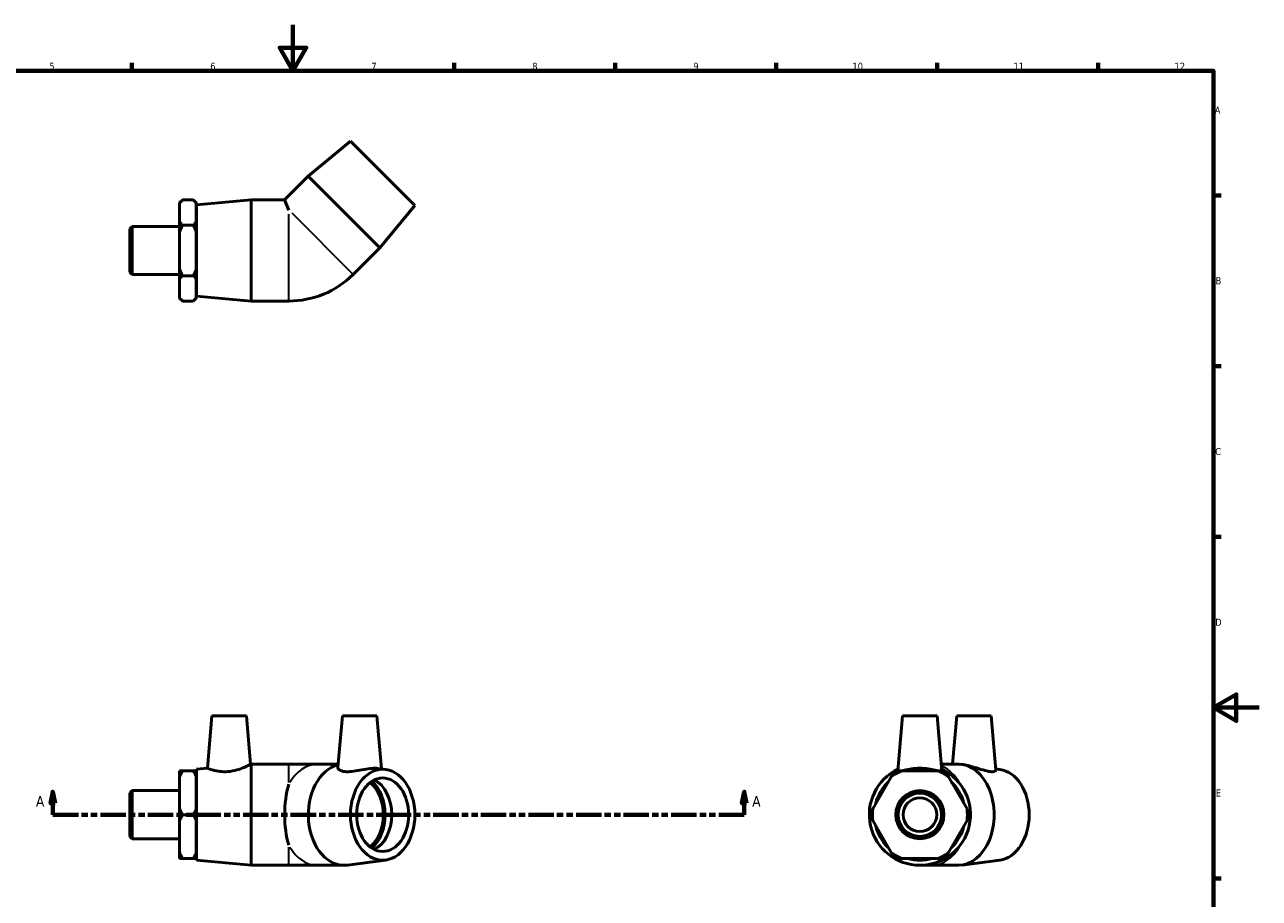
# Model space of a CAD drawing. Header units: millimetres. Extents: x 0 to 897, y -166 to 594.
# Tile 3 of 3: x 304 to 841, y 214 to 594. Entities that reach past the tile are written whole.
import ezdxf

# ---------------------------------------------------------------- set-up
doc = ezdxf.new("R2010")
doc.units = ezdxf.units.MM
doc.linetypes.add('DOUBLE_DASH_CHAIN', pattern=[1.2403, 0.6614, -0.0827, 0.1654, -0.0827, 0.1654, -0.0827])
for name, color, linetype, lineweight in [('Border (ANSI)', 7, 'Continuous', 70), ('Section Line (ANSI)', 7, 'DOUBLE_DASH_CHAIN', 70), ('Visible (ANSI)', 7, 'Continuous', 50), ('Visible Narrow (ANSI)', 7, 'Continuous', 35)]:
    doc.layers.add(name, color=color, linetype=linetype, lineweight=lineweight)
doc.styles.add('Label Text (ANSI)', font='tahoma.ttf')
doc.styles.add('Note Text (ANSI)', font='tahoma.ttf')

# ---------------------------------------------------------------- blocks, each defined once
blk = doc.blocks.new('Borders Default Border')
at = {"layer": 'Border (ANSI)'}
for p, q in [((350.42, 574), (350.42, 577.45)), ((490.58, 574), (490.58, 577.45)), ((560.67, 574), (560.67, 577.45)), ((630.75, 574), (630.75, 577.45)), ((700.83, 574), (700.83, 577.45)), ((770.92, 574), (770.92, 577.45)), ((821, 519.75), (824.45, 519.75)), ((821, 445.5), (824.45, 445.5)), ((821, 371.25), (824.45, 371.25)), ((821, 222.75), (824.45, 222.75))]:
    blk.add_line(p, q, dxfattribs=at)
at = {"layer": 'Border (ANSI)', "flags": 128}
for points in [[(420.5, 594), (420.5, 574), (414.73, 584), (426.27, 584), (420.5, 574)], [(20, 20), (20, 574), (821, 574), (821, 20), (20, 20)], [(841, 297), (821, 297), (831, 302.77), (831, 291.23), (821, 297)]]:
    blk.add_lwpolyline(points, dxfattribs=at)
at = {"layer": 'Border (ANSI)', "color": 230, "true_color": 0xff0080, "attachment_point": 7, "style": 'Note Text (ANSI)'}
for s, insert, char_height in [('5', (314.48, 574.34), 3.05), ('6', (384.49, 574.34), 3.05), ('7', (454.6, 574.4), 3.05), ('8', (524.63, 574.33), 3.05), ('9', (594.7, 574.34), 3.05), ('10', (663.96, 574.34), 3.048), ('11', (734.04, 574.4), 3.048), ('12', (804.13, 574.4), 3.048), ('A', (821.63, 555.35), 3.05), ('B', (821.99, 481.1), 3.05), ('C', (821.8, 406.8), 3.05), ('D', (821.81, 332.6), 3.05), ('E', (822.05, 258.35), 3.05)]:
    blk.add_mtext(s, dxfattribs=dict(at, insert=insert, char_height=char_height))
blk = doc.blocks.new('2dTransSection0')
at = {"layer": 'Section Line (ANSI)', "linetype": 'Continuous'}
for p, q in [((316, 260.43), (315, 255.43)), ((316, 255.43), (316, 260.43)), ((317, 255.43), (316, 260.43)), ((616.85, 260.43), (615.85, 255.43)), ((616.85, 255.43), (616.85, 260.43)), ((617.85, 255.43), (616.85, 260.43)), ((315, 255.43), (317, 255.43)), ((316, 250.43), (316, 255.43)), ((615.85, 255.43), (617.85, 255.43)), ((616.85, 250.43), (616.85, 255.43)), ((316, 250.43), (327.1, 250.43)), ((605.76, 250.43), (616.85, 250.43))]:
    blk.add_line(p, q, dxfattribs=at)
at = {"layer": 'Section Line (ANSI)', "linetype": 'DOUBLE_DASH_CHAIN', "ltscale": 16.686979}
blk.add_line((316, 250.43), (616.85, 250.43), dxfattribs=at)
at = {"layer": 'Section Line (ANSI)', "linetype": 'Continuous', "flags": 128}
for points in [[(317, 255.43), (316, 260.43), (315, 255.43), (317, 255.43)], [(617.85, 255.43), (616.85, 260.43), (615.85, 255.43), (617.85, 255.43)]]:
    blk.add_lwpolyline(points, dxfattribs=at)
at = {"layer": 'Section Line (ANSI)'}
for points in [[(317, 255.43), (316, 260.43), (315, 255.43), (317, 255.43)], [(617.85, 255.43), (616.85, 260.43), (615.85, 255.43), (617.85, 255.43)]]:
    blk.add_solid(points, dxfattribs=at)
at = {"layer": 'Section Line (ANSI)', "char_height": 4.57, "attachment_point": 7, "style": 'Label Text (ANSI)'}
for insert in [(308.64, 253.93), (620.32, 253.93)]:
    blk.add_mtext('A', dxfattribs=dict(at, insert=insert))

msp = doc.modelspace()

# ---------------------------------------------------------------- linework, layer by layer
at = {"layer": 'Visible (ANSI)'}
for p, q in [((445.53, 543.366), (427.18, 528.128)), ((445.53, 543.366), (473.531, 515.365)), ((427.18, 528.128), (416.867, 517.814)), ((427.18, 528.128), (458.293, 497.015)), ((371.181, 516.494), (372.501, 517.814)), ((371.181, 516.335), (371.181, 516.494)), ((371.181, 508.294), (371.181, 516.335)), ((377.111, 517.814), (372.501, 517.814)), ((378.431, 516.494), (377.111, 517.814)), ((378.431, 516.494), (378.431, 516.335)), ((378.431, 516.335), (378.431, 508.294)), ((378.531, 515.614), (402.281, 517.814)), ((402.281, 473.814), (402.281, 517.814)), ((402.281, 517.814), (416.867, 517.814)), ((416.867, 517.814), (418.701, 513.386)), ((378.431, 511.814), (378.531, 511.814)), ((378.531, 476.014), (378.531, 515.614)), ((473.531, 515.365), (458.293, 497.015)), ((349.531, 505.244), (350.579, 506.292)), ((349.531, 486.385), (349.531, 505.244)), ((350.579, 506.292), (350.579, 485.337)), ((350.579, 506.292), (371.181, 506.292)), ((371.181, 503.856), (371.181, 508.294)), ((377.111, 506.814), (372.501, 506.814)), ((378.431, 508.294), (378.431, 503.856)), ((371.181, 487.773), (371.181, 503.856)), ((378.431, 503.856), (378.431, 487.773)), ((458.293, 497.015), (446.682, 485.405)), ((349.531, 486.385), (350.579, 485.337)), ((350.579, 485.337), (371.181, 485.337)), ((371.181, 483.335), (371.181, 487.773)), ((377.111, 484.814), (372.501, 484.814)), ((378.431, 487.773), (378.431, 483.335)), ((371.181, 475.294), (371.181, 483.335)), ((378.431, 483.335), (378.431, 475.294)), ((378.431, 479.814), (378.531, 479.814)), ((371.181, 475.134), (371.181, 475.294)), ((371.181, 475.134), (372.501, 473.814)), ((377.111, 473.814), (372.501, 473.814)), ((378.431, 475.134), (377.111, 473.814)), ((378.431, 475.294), (378.431, 475.134)), ((378.531, 476.014), (402.281, 473.814)), ((402.281, 473.814), (418.701, 473.814)), ((385.23, 293.427), (383.238, 270.663)), ((385.23, 293.427), (400.23, 293.427)), ((400.23, 293.427), (402.068, 272.408)), ((441.991, 293.427), (440.038, 271.108)), ((441.991, 293.427), (456.991, 293.427)), ((456.991, 293.427), (459.007, 270.382)), ((685.796, 293.427), (683.701, 269.48)), ((685.796, 293.427), (700.796, 293.427)), ((700.796, 293.427), (702.891, 269.48)), ((709.307, 293.427), (707.47, 272.427)), ((709.307, 293.427), (724.307, 293.427)), ((724.307, 293.427), (726.377, 269.766)), ((371.181, 266.918), (371.181, 269.48)), ((372.501, 269.48), (377.111, 269.48)), ((378.431, 269.48), (378.431, 266.918)), ((378.531, 270.227), (383.238, 270.663)), ((378.531, 230.627), (378.531, 270.227)), ((402.068, 272.408), (402.281, 272.427)), ((402.281, 228.427), (402.281, 272.427)), ((402.281, 272.427), (418.701, 272.427)), ((431.126, 272.427), (418.701, 272.427)), ((440.154, 272.427), (431.126, 272.427)), ((460.827, 270.142), (457.401, 270.593)), ((701.337, 269.48), (685.254, 269.48)), ((710.053, 272.427), (702.633, 272.427)), ((711.793, 272.293), (711.494, 272.333)), ((728.144, 270.142), (726.323, 270.382)), ((371.181, 252.99), (371.181, 266.918)), ((378.431, 266.918), (378.431, 252.99)), ((378.431, 266.427), (378.531, 266.427)), ((680.816, 266.918), (672.775, 252.99)), ((713.816, 252.99), (705.775, 266.918)), ((349.531, 259.857), (350.579, 260.905)), ((349.531, 240.998), (349.531, 259.857)), ((350.579, 260.905), (350.579, 239.95)), ((350.579, 260.905), (371.181, 260.905)), ((371.181, 247.865), (371.181, 252.99)), ((378.431, 252.99), (378.431, 247.865)), ((371.181, 233.937), (371.181, 247.865)), ((377.111, 250.427), (372.501, 250.427)), ((378.431, 247.865), (378.431, 233.937)), ((672.775, 247.865), (680.816, 233.937)), ((705.775, 233.937), (713.816, 247.865)), ((349.531, 240.998), (350.579, 239.95)), ((350.579, 239.95), (371.181, 239.95)), ((371.181, 231.375), (371.181, 233.937)), ((377.111, 231.375), (372.501, 231.375)), ((378.431, 234.427), (378.531, 234.427)), ((378.431, 233.937), (378.431, 231.375)), ((685.254, 231.375), (701.337, 231.375)), ((378.531, 230.627), (402.281, 228.427)), ((402.281, 228.427), (418.701, 228.427)), ((418.701, 228.427), (431.126, 228.427)), ((442.737, 228.427), (431.126, 228.427)), ((460.827, 230.713), (444.178, 228.522)), ((693.296, 228.427), (698.442, 228.427)), ((710.053, 228.427), (698.442, 228.427)), ((728.144, 230.713), (711.494, 228.522))]:
    msp.add_line(p, q, dxfattribs=at)
for radius in [10.477, 9.43, 7.334]:
    msp.add_circle((693.296, 250.427), radius, dxfattribs=at)
for centre, radius, start, end in [((418.701, 513.386), 39.571, 270, 315), ((693.296, 250.427), 22, 115.66128, 64.33872), ((693.296, 250.427), 20.68, 112.88259, 127.11741), ((693.296, 250.427), 19.8, 74.20683, 105.79317), ((693.296, 250.427), 20.68, 52.88259, 67.11741), ((693.296, 250.427), 19.8, 134.20683, 165.79317), ((693.296, 250.427), 19.8, 14.20683, 45.79317), ((693.296, 250.427), 20.68, 172.88259, 187.11741), ((693.296, 250.427), 20.68, 352.88259, 7.11741), ((693.296, 250.427), 19.8, 194.20683, 225.79317), ((693.296, 250.427), 19.8, 314.20683, 345.79317), ((693.296, 250.427), 20.68, 232.88259, 247.11741), ((693.296, 250.427), 19.8, 254.20683, 285.79317), ((693.296, 250.427), 20.68, 292.88259, 307.11741)]:
    msp.add_arc(centre, radius, start, end, dxfattribs=at)
for centre, major_axis, ratio, start_param, end_param in [((442.737, 250.427), (0, -22), 0.7071068, 3.3101978, 6.3759499), ((710.053, 250.427), (0, -22), 0.7071068, 0, 3.1415927), ((726.847, 250.427), (0, -19.8), 0.7071068, 0.0927646, 3.0488281), ((425.98, 250.427), (0, -22), 0.4142136, 4.066719, 5.358059), ((448.5, 250.427), (0, -16), 0.7071068, 0.5092242, 2.6323685), ((448.5, 250.427), (0, -17.105), 0.7071068, 0.5522008, 2.5893918), ((452.177, 250.427), (0, 16), 0.7071068, 3.4726044, 5.9521736)]:
    msp.add_ellipse(centre, major_axis=major_axis, ratio=ratio, start_param=start_param, end_param=end_param, dxfattribs=at)
for major_axis in [(0, -19.8), (0, -16)]:
    msp.add_ellipse((459.531, 250.427), major_axis=major_axis, ratio=0.7071068, dxfattribs=at)
for points in [[(371.181, 516.335), (371.739, 517.052), (372.501, 517.814)], [(377.111, 517.814), (377.874, 517.052), (378.431, 516.335)], [(372.501, 506.814), (371.739, 507.577), (371.181, 508.294)], [(371.181, 503.856), (371.739, 505.289), (372.501, 506.814)], [(378.431, 508.294), (377.874, 507.577), (377.111, 506.814)], [(377.111, 506.814), (377.874, 505.289), (378.431, 503.856)], [(372.501, 484.814), (371.739, 486.339), (371.181, 487.773)], [(371.181, 483.335), (371.739, 484.052), (372.501, 484.814)], [(378.431, 487.773), (377.874, 486.339), (377.111, 484.814)], [(377.111, 484.814), (377.874, 484.052), (378.431, 483.335)], [(372.501, 473.814), (371.739, 474.577), (371.181, 475.294)], [(378.431, 475.294), (377.874, 474.577), (377.111, 473.814)], [(372.501, 269.48), (371.739, 269.48), (371.181, 269.48)], [(371.181, 266.918), (371.739, 268.159), (372.501, 269.48)], [(378.431, 269.48), (377.874, 269.48), (377.111, 269.48)], [(377.111, 269.48), (377.874, 268.159), (378.431, 266.918)], [(682.296, 269.48), (681.533, 268.159), (680.816, 266.918)], [(685.254, 269.48), (683.821, 269.48), (682.296, 269.48)], [(704.296, 269.48), (702.771, 269.48), (701.337, 269.48)], [(705.775, 266.918), (705.058, 268.159), (704.296, 269.48)], [(372.501, 250.427), (371.739, 251.748), (371.181, 252.99)], [(378.431, 252.99), (377.874, 251.748), (377.111, 250.427)], [(672.775, 252.99), (672.058, 251.748), (671.296, 250.427)], [(715.296, 250.427), (714.533, 251.748), (713.816, 252.99)], [(371.181, 247.865), (371.739, 249.107), (372.501, 250.427)], [(377.111, 250.427), (377.874, 249.107), (378.431, 247.865)], [(671.296, 250.427), (672.058, 249.107), (672.775, 247.865)], [(713.816, 247.865), (714.533, 249.107), (715.296, 250.427)], [(372.501, 231.375), (371.739, 232.696), (371.181, 233.937)], [(371.181, 231.375), (371.739, 231.375), (372.501, 231.375)], [(378.431, 233.937), (377.874, 232.696), (377.111, 231.375)], [(377.111, 231.375), (377.874, 231.375), (378.431, 231.375)], [(680.816, 233.937), (681.533, 232.696), (682.296, 231.375)], [(682.296, 231.375), (683.821, 231.375), (685.254, 231.375)], [(701.337, 231.375), (702.771, 231.375), (704.296, 231.375)], [(704.296, 231.375), (705.058, 232.696), (705.775, 233.937)]]:
    msp.add_rational_spline(points, [1, 1.00241153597, 1], degree=2, dxfattribs=at)
for points, knots in [([(392.254, 269.18), (391.091, 269.084), (389.864, 269.109), (387.636, 269.364), (386.634, 269.585), (385.057, 270.009), (384.373, 270.242), (383.463, 270.571), (383.238, 270.663), (383.238, 270.663)], [0, 0, 0, 0, 0.3503374, 0.3503374, 0.7006747, 0.7006747, 1.0542405, 1.0542405, 1.4078063, 1.4078063, 1.4078063, 1.4078063]), ([(402.068, 272.408), (402.068, 272.408), (401.817, 272.269), (400.827, 271.763), (400.09, 271.4), (398.386, 270.664), (397.291, 270.239), (394.864, 269.545), (393.53, 269.285), (392.254, 269.18)], [4.3302327, 4.3302327, 4.3302327, 4.3302327, 4.703155, 4.703155, 5.0760773, 5.0760773, 5.460465, 5.460465, 5.8448528, 5.8448528, 5.8448528, 5.8448528]), ([(457.399, 270.591), (457.041, 270.638), (456.636, 270.663), (455.369, 270.663), (454.323, 270.571), (452.046, 270.242), (450.814, 270.009), (448.507, 269.585), (447.269, 269.364), (444.96, 269.109), (443.889, 269.084), (442.092, 269.285), (441.306, 269.545), (440.278, 270.239), (440.032, 270.664), (440.035, 271.061), (440.036, 271.085), (440.038, 271.108)], [1.2239308, 1.2239308, 1.2239308, 1.2239308, 1.4078063, 1.4078063, 1.7613721, 1.7613721, 2.114938, 2.114938, 2.4652753, 2.4652753, 2.8156127, 2.8156127, 3.2000004, 3.2000004, 3.5843881, 3.5843881, 3.6087046, 3.6087046, 3.6087046, 3.6087046]), ([(701.135, 269.48), (700.773, 269.579), (700.37, 269.689), (699.097, 270.009), (698.039, 270.242), (695.728, 270.571), (694.474, 270.663), (692.117, 270.663), (690.863, 270.571), (688.552, 270.242), (687.494, 270.009), (686.221, 269.689), (685.818, 269.579), (685.457, 269.48)], [0.5226078, 0.5226078, 0.5226078, 0.5226078, 0.7006747, 0.7006747, 1.0542405, 1.0542405, 1.4078063, 1.4078063, 1.7613721, 1.7613721, 2.114938, 2.114938, 2.2930049, 2.2930049, 2.2930049, 2.2930049]), ([(726.377, 269.766), (726.394, 269.564), (726.212, 269.358), (725.39, 269.109), (724.726, 269.084), (723.074, 269.285), (721.972, 269.545), (719.569, 270.239), (718.267, 270.664), (715.852, 271.4), (714.571, 271.763), (712.827, 272.133), (712.295, 272.226), (711.794, 272.291)], [2.1315839, 2.1315839, 2.1315839, 2.1315839, 2.4652753, 2.4652753, 2.8156127, 2.8156127, 3.2000004, 3.2000004, 3.5843881, 3.5843881, 3.9573104, 3.9573104, 4.1298273, 4.1298273, 4.1298273, 4.1298273])]:
    msp.add_open_spline(points, degree=3, knots=knots, dxfattribs=at)
at = {"layer": 'Visible Narrow (ANSI)'}
for p, q in [((418.701, 473.985), (418.701, 511.601)), ((419.963, 512.124), (446.561, 485.526)), ((418.701, 264.464), (418.701, 272.404)), ((418.701, 228.451), (418.701, 236.391))]:
    msp.add_line(p, q, dxfattribs=at)
for centre, major_axis, start_param, end_param in [((431.126, 250.427), (0, 22), 0.0462563, 0.87887), ((698.442, 250.427), (0, 22), 5.390431, 5.9731277), ((431.126, 250.427), (0, -22), 5.4043153, 6.236929), ((698.442, 250.427), (0, -22), 0.0462563, 0.87887)]:
    msp.add_ellipse(centre, major_axis=major_axis, ratio=0.7071068, start_param=start_param, end_param=end_param, dxfattribs=at)

# ---------------------------------------------------------------- block references
msp.add_blockref('Borders Default Border', (0, 0))
at = {"layer": 'Section Line (ANSI)'}
msp.add_blockref('2dTransSection0', (0, 0), dxfattribs=at)

doc.saveas('drawing.dxf')
